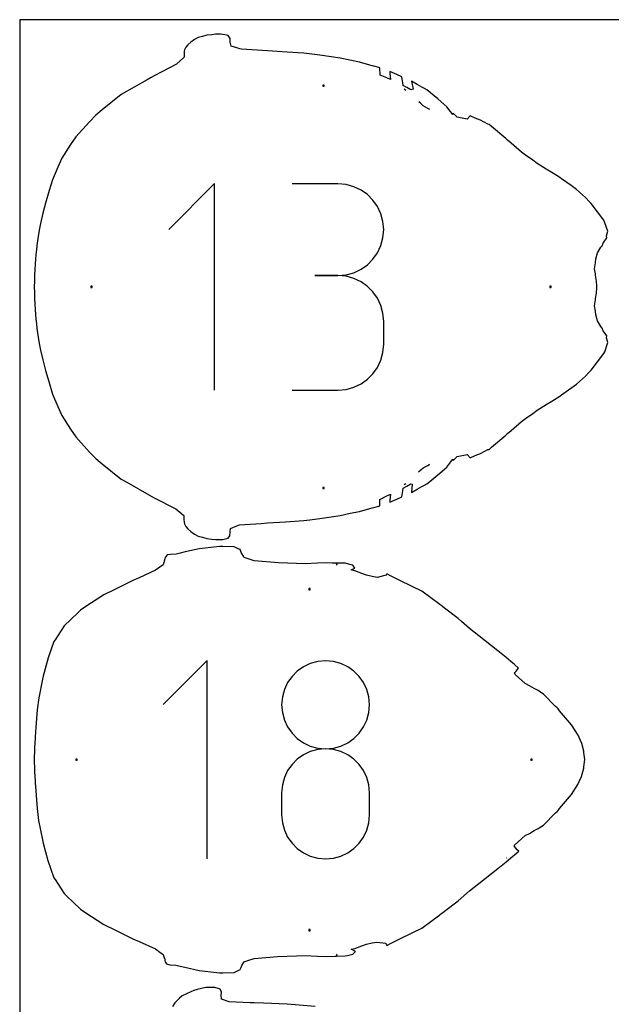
# Model space of a CAD drawing. Extents: x 0 to 90, y 0 to 90.
# Tile 3 of 8: x 0 to 26.7, y 45.5 to 90. Entities that reach past the tile are written whole.
import ezdxf

# ---------------------------------------------------------------- set-up
doc = ezdxf.new("R2010")
doc.units = 0

msp = doc.modelspace()

# ---------------------------------------------------------------- linework, layer by layer
at = {"layer": 'annotation', "color": 1}
for p, q in [((17.448603, 86.80664), (17.382317, 86.862577)), ((18.135852, 86.206452), (18.043461, 86.290757)), ((18.241489, 86.104612), (18.135852, 86.206452)), ((18.452783, 85.991772), (18.241489, 86.104612)), ((18.506597, 85.954271), (18.452783, 85.991772)), ((18.543773, 85.941074), (18.506597, 85.954271)), ((8.810165, 82.591209), (6.734938, 80.515397)), ((8.810165, 73.256492), (8.810165, 82.591209)), ((14.383277, 82.580379), (12.310391, 82.580379)), ((14.75609, 82.546916), (14.383277, 82.580379)), ((15.106895, 82.450481), (14.75609, 82.546916)), ((15.429856, 82.297005), (15.106895, 82.450481)), ((15.719138, 82.092418), (15.429856, 82.297005)), ((15.968908, 81.842653), (15.719138, 82.092418)), ((16.17333, 81.553639), (15.968908, 81.842653)), ((16.326569, 81.231309), (16.17333, 81.553639)), ((16.422792, 80.881592), (16.326569, 81.231309)), ((16.456162, 80.510421), (16.422792, 80.881592)), ((16.326569, 79.786434), (16.422792, 80.137507)), ((16.422792, 80.137507), (16.456162, 80.510421)), ((16.456162, 80.510421), (16.456162, 80.510421)), ((16.17333, 79.463083), (16.326569, 79.786434)), ((15.968908, 79.173339), (16.17333, 79.463083)), ((15.429856, 78.7182), (15.719138, 78.923084)), ((15.719138, 78.923084), (15.968908, 79.173339)), ((14.383277, 78.434608), (13.345371, 78.434608)), ((13.345371, 78.434608), (14.383277, 78.434608)), ((14.383277, 78.434608), (14.75609, 78.46808)), ((14.75609, 78.401145), (14.383277, 78.434608)), ((14.383277, 78.434608), (14.383277, 78.434608)), ((14.75609, 78.46808), (15.106895, 78.564571)), ((15.106895, 78.30471), (14.75609, 78.401145)), ((15.106895, 78.564571), (15.429856, 78.7182)), ((15.429856, 78.151234), (15.106895, 78.30471)), ((15.719138, 77.946647), (15.429856, 78.151234)), ((15.968908, 77.696882), (15.719138, 77.946647)), ((16.17333, 77.407868), (15.968908, 77.696882)), ((16.326569, 77.085538), (16.17333, 77.407868)), ((16.422792, 76.735821), (16.326569, 77.085538)), ((16.456162, 76.36465), (16.422792, 76.735821)), ((16.456162, 75.326744), (16.456162, 76.36465)), ((16.456162, 76.36465), (16.456162, 76.36465)), ((16.422792, 74.955418), (16.456162, 75.326744)), ((16.326569, 74.60562), (16.422792, 74.955418)), ((16.17333, 74.283265), (16.326569, 74.60562)), ((15.719138, 73.744554), (15.968908, 73.994271)), ((15.968908, 73.994271), (16.17333, 74.283265)), ((15.106895, 73.386616), (15.429856, 73.54003)), ((15.429856, 73.54003), (15.719138, 73.744554)), ((12.310391, 73.256785), (14.383277, 73.256785)), ((14.383277, 73.256785), (14.75609, 73.290229)), ((14.383277, 73.256785), (14.383277, 73.256785)), ((14.75609, 73.290229), (15.106895, 73.386616)), ((18.452839, 69.855933), (18.50712, 69.893676)), ((18.50712, 69.893676), (18.543919, 69.906729)), ((18.034422, 69.558687), (18.241746, 69.743315)), ((18.241746, 69.743315), (18.452839, 69.855933)), ((17.382138, 68.984958), (17.448464, 69.040939)), ((14.317634, 65.413523), (14.290746, 65.43637)), ((14.350496, 65.380645), (14.317634, 65.413523)), ((14.319736, 65.346985), (14.350496, 65.380645)), ((8.482327, 61.032162), (6.490563, 59.039836)), ((8.482327, 52.072874), (8.482327, 61.032162)), ((13.474068, 60.989088), (13.137687, 60.896532)), ((13.831296, 61.021206), (13.474068, 60.989088)), ((14.188523, 60.989088), (13.831296, 61.021206)), ((13.831296, 61.021206), (13.831296, 61.021206)), ((14.524905, 60.896532), (14.188523, 60.989088)), ((12.550086, 60.55287), (12.310177, 60.313149)), ((12.827808, 60.749228), (12.550086, 60.55287)), ((13.137687, 60.896532), (12.827808, 60.749228)), ((14.834784, 60.749228), (14.524905, 60.896532)), ((15.112506, 60.55287), (14.834784, 60.749228)), ((15.352415, 60.313149), (15.112506, 60.55287)), ((12.310177, 60.313149), (12.113736, 60.035759)), ((15.548856, 60.035759), (15.352415, 60.313149)), ((11.966419, 59.726393), (11.873882, 59.390741)), ((12.113736, 60.035759), (11.966419, 59.726393)), ((15.696173, 59.726393), (15.548856, 60.035759)), ((15.78871, 59.390741), (15.696173, 59.726393)), ((11.873882, 59.390741), (11.841779, 59.034498)), ((15.820813, 59.034498), (15.78871, 59.390741)), ((11.841779, 59.034498), (11.841779, 59.034498)), ((11.841779, 59.034498), (11.8739, 58.676582)), ((15.788692, 58.676582), (15.820813, 59.034498)), ((15.820813, 59.034498), (15.820813, 59.034498)), ((11.8739, 58.676582), (11.966484, 58.339629)), ((11.966484, 58.339629), (12.113861, 58.029283)), ((15.548731, 58.029283), (15.696108, 58.339629)), ((15.696108, 58.339629), (15.788692, 58.676582)), ((12.113861, 58.029283), (12.310362, 57.751192)), ((15.35223, 57.751192), (15.548731, 58.029283)), ((12.310362, 57.751192), (12.550317, 57.511001)), ((12.550317, 57.511001), (12.828058, 57.314358)), ((14.834534, 57.314358), (15.112275, 57.511001)), ((15.112275, 57.511001), (15.35223, 57.751192)), ((12.828058, 57.314358), (13.137914, 57.166908)), ((13.474068, 57.010048), (13.137687, 56.917442)), ((13.137914, 57.166908), (13.474216, 57.074297)), ((13.831296, 57.042172), (13.474068, 57.010048)), ((13.474216, 57.074297), (13.831296, 57.042172)), ((13.831296, 57.042172), (14.188375, 57.074297)), ((14.188523, 57.010066), (13.831296, 57.042172)), ((13.831296, 57.042172), (13.831296, 57.042172)), ((13.831296, 57.042172), (13.831296, 57.042172)), ((14.188375, 57.074297), (14.524678, 57.166908)), ((14.524905, 56.917507), (14.188523, 57.010066)), ((14.524678, 57.166908), (14.834534, 57.314358)), ((12.550086, 56.573392), (12.310177, 56.333248)), ((12.827808, 56.770007), (12.550086, 56.573392)), ((13.137687, 56.917442), (12.827808, 56.770007)), ((14.834784, 56.770132), (14.524905, 56.917507)), ((15.112506, 56.573577), (14.834784, 56.770132)), ((15.352415, 56.333479), (15.112506, 56.573577)), ((12.310177, 56.333248), (12.113736, 56.055227)), ((15.548856, 56.055477), (15.352415, 56.333479)), ((11.966419, 55.74498), (11.873882, 55.408156)), ((12.113736, 56.055227), (11.966419, 55.74498)), ((15.696173, 55.745206), (15.548856, 56.055477)), ((15.78871, 55.408304), (15.696173, 55.745206)), ((11.873882, 55.408156), (11.841779, 55.050407)), ((15.820813, 55.050407), (15.78871, 55.408304)), ((11.841779, 55.050407), (11.841779, 54.059301)), ((15.820813, 54.059301), (15.820813, 55.050407)), ((15.820813, 55.050407), (15.820813, 55.050407)), ((11.841779, 54.059301), (11.841779, 54.059301)), ((11.841779, 54.059301), (11.8739, 53.701578)), ((15.788692, 53.701578), (15.820813, 54.059301)), ((11.8739, 53.701578), (11.966484, 53.365141)), ((15.696108, 53.365141), (15.788692, 53.701578)), ((11.966484, 53.365141), (12.113861, 53.055542)), ((12.113861, 53.055542), (12.310362, 52.778338)), ((15.35223, 52.778338), (15.548731, 53.055542)), ((15.548731, 53.055542), (15.696108, 53.365141)), ((12.310362, 52.778338), (12.550317, 52.53908)), ((12.550317, 52.53908), (12.828058, 52.343323)), ((14.834534, 52.343323), (15.112275, 52.53908)), ((15.112275, 52.53908), (15.35223, 52.778338)), ((12.828058, 52.343323), (13.137914, 52.19662)), ((13.137914, 52.19662), (13.474216, 52.104526)), ((13.474216, 52.104526), (13.831296, 52.072593)), ((13.831296, 52.072593), (14.188375, 52.104526)), ((14.188375, 52.104526), (14.524678, 52.19662)), ((14.524678, 52.19662), (14.834534, 52.343323)), ((22.00915, 52.102612), (22.015385, 52.108094)), ((13.831296, 52.072593), (13.831296, 52.072593)), ((14.298793, 47.675549), (14.317682, 47.691632)), ((14.317682, 47.691632), (14.350528, 47.724519)), ((14.350528, 47.724519), (14.319759, 47.758219))]:
    msp.add_line(p, q, dxfattribs=at)
at = {"layer": 'boundary', "color": 5}
for p, q in [((7.898005, 89.099784), (7.735272, 88.983632)), ((8.069966, 89.194644), (7.898005, 89.099784)), ((8.267223, 89.242217), (8.069966, 89.194644)), ((8.460767, 89.306335), (8.267223, 89.242217)), ((8.686323, 89.322651), (8.460767, 89.306335)), ((8.846649, 89.34067), (8.686323, 89.322651)), ((9.076951, 89.34125), (8.846649, 89.34067)), ((9.182197, 89.337263), (9.076951, 89.34125)), ((9.363728, 89.298991), (9.182197, 89.337263)), ((9.420127, 89.281277), (9.363728, 89.298991)), ((9.507539, 89.150367), (9.420127, 89.281277)), ((9.519837, 88.981044), (9.507539, 89.150367)), ((7.42861, 88.58243), (7.428608, 88.453686)), ((7.452202, 88.634149), (7.42861, 88.58243)), ((7.506133, 88.75934), (7.452202, 88.634149)), ((7.595705, 88.857016), (7.506133, 88.75934)), ((7.735272, 88.983632), (7.595705, 88.857016)), ((9.560012, 88.803141), (9.519837, 88.981044)), ((9.815681, 88.721414), (9.560012, 88.803141)), ((9.954157, 88.676108), (9.815681, 88.721414)), ((10.02084, 88.67115), (9.954157, 88.676108)), ((11.206568, 88.594212), (10.02084, 88.67115)), ((12.090078, 88.534696), (11.206568, 88.594212)), ((7.428566, 88.30421), (7.08886, 87.987541)), ((7.428608, 88.453686), (7.428566, 88.30421)), ((12.847234, 88.486627), (12.090078, 88.534696)), ((13.561255, 88.400602), (12.847234, 88.486627)), ((14.075993, 88.320268), (13.561255, 88.400602)), ((14.482685, 88.25951), (14.075993, 88.320268)), ((15.364891, 88.072964), (14.482685, 88.25951)), ((7.08886, 87.987541), (6.080177, 87.459892)), ((15.821525, 87.947363), (15.364891, 88.072964)), ((15.929534, 87.91824), (15.821525, 87.947363)), ((16.003976, 87.89757), (15.929534, 87.91824)), ((16.230665, 87.835716), (16.003976, 87.89757)), ((16.284603, 87.816708), (16.230665, 87.835716)), ((16.300073, 87.493018), (16.284603, 87.816708)), ((5.761304, 87.281877), (4.588432, 86.613905)), ((5.945899, 87.38957), (5.761304, 87.281877)), ((6.080177, 87.459892), (5.945899, 87.38957)), ((16.598378, 87.365574), (16.300073, 87.493018)), ((16.75576, 87.298253), (16.598378, 87.365574)), ((17.045659, 87.515406), (16.727136, 87.651956)), ((16.727136, 87.651956), (16.739857, 87.569671)), ((16.739857, 87.569671), (16.75576, 87.298253)), ((17.274602, 87.417048), (17.045659, 87.515406)), ((17.315585, 87.151187), (17.274602, 87.417048)), ((17.340809, 87.02601), (17.315585, 87.151187)), ((17.505805, 86.931116), (17.340809, 87.02601)), ((17.676871, 86.832995), (17.505805, 86.931116)), ((17.78883, 86.853638), (17.676871, 86.832995)), ((17.965698, 87.076018), (17.718792, 87.216251)), ((17.718792, 87.216251), (17.78883, 86.853638)), ((18.177434, 86.953365), (17.965698, 87.076018)), ((18.273173, 86.89914), (18.177434, 86.953365)), ((18.397746, 86.824342), (18.273173, 86.89914)), ((18.902878, 86.423914), (18.397746, 86.824342)), ((4.588432, 86.613905), (3.726583, 85.919268)), ((19.312187, 86.068141), (18.902878, 86.423914)), ((3.726583, 85.919268), (3.438324, 85.685712)), ((19.573317, 85.716956), (19.312187, 86.068141)), ((3.438324, 85.685712), (3.163315, 85.389393)), ((19.593119, 85.778243), (19.573317, 85.716956)), ((19.78138, 85.592416), (19.593119, 85.778243)), ((20.072839, 85.53434), (19.78138, 85.592416)), ((20.221394, 85.50391), (20.072839, 85.53434)), ((20.360449, 85.650883), (20.221394, 85.50391)), ((20.583481, 85.545837), (20.360449, 85.650883)), ((20.828406, 85.462911), (20.583481, 85.545837)), ((21.157073, 85.279961), (20.828406, 85.462911)), ((3.163315, 85.389393), (2.530644, 84.697958)), ((21.220294, 85.269838), (21.157073, 85.279961)), ((21.33537, 85.171389), (21.220294, 85.269838)), ((21.976878, 84.62975), (21.33537, 85.171389)), ((2.530644, 84.697958), (2.30321, 84.350915)), ((22.055455, 84.558244), (21.976878, 84.62975)), ((2.30321, 84.350915), (1.911658, 83.745494)), ((22.218255, 84.415472), (22.055455, 84.558244)), ((22.682475, 84.012507), (22.218255, 84.415472)), ((1.911658, 83.745494), (1.730327, 83.332762)), ((22.859957, 83.874141), (22.682475, 84.012507)), ((23.190216, 83.643478), (22.859957, 83.874141)), ((1.730327, 83.332762), (1.486942, 82.768733)), ((23.397076, 83.50222), (23.190216, 83.643478)), ((23.807075, 83.241952), (23.397076, 83.50222)), ((24.049106, 83.090048), (23.807075, 83.241952)), ((24.416501, 82.859208), (24.049106, 83.090048)), ((24.495112, 82.805271), (24.416501, 82.859208)), ((24.924261, 82.509204), (24.495112, 82.805271)), ((1.486942, 82.768733), (1.332099, 82.272224)), ((25.174067, 82.32214), (24.924261, 82.509204)), ((1.332099, 82.272224), (1.162569, 81.708503)), ((25.578878, 81.96096), (25.174067, 82.32214)), ((25.745545, 81.782543), (25.578878, 81.96096)), ((1.162569, 81.708503), (1.052199, 81.254708)), ((25.838077, 81.685444), (25.745545, 81.782543)), ((26.405554, 80.931028), (25.838077, 81.685444)), ((1.052199, 81.254708), (0.94261, 80.781017)), ((0.94261, 80.781017), (0.88595, 80.485741)), ((26.450728, 80.819587), (26.405554, 80.931028)), ((26.585872, 80.43968), (26.450728, 80.819587)), ((0.831447, 80.203363), (0.803062, 79.997813)), ((0.88595, 80.485741), (0.831447, 80.203363)), ((26.383591, 79.905256), (26.542397, 80.138105)), ((26.531167, 80.236106), (26.585872, 80.43968)), ((26.542397, 80.138105), (26.531167, 80.236106)), ((0.778919, 79.798874), (0.754422, 79.59447)), ((0.803062, 79.997813), (0.778919, 79.798874)), ((26.113202, 79.457484), (26.271712, 79.719555)), ((26.271712, 79.719555), (26.327124, 79.784372)), ((26.327124, 79.784372), (26.383591, 79.905256)), ((0.734687, 79.390666), (0.715491, 79.176387)), ((0.754422, 79.59447), (0.734687, 79.390666)), ((26.042185, 79.184082), (26.113202, 79.457484)), ((0.698786, 78.951296), (0.685519, 78.708023)), ((0.715491, 79.176387), (0.698786, 78.951296)), ((25.990061, 78.739369), (26.028275, 79.015605)), ((26.028275, 79.015605), (26.042185, 79.184082)), ((0.670713, 78.452457), (0.665433, 78.185807)), ((0.685519, 78.708023), (0.670713, 78.452457)), ((26.025824, 78.505886), (25.990061, 78.739369)), ((26.033222, 78.449438), (26.025824, 78.505886)), ((26.072239, 78.179136), (26.033222, 78.449438)), ((0.665433, 78.185807), (0.65875, 77.923887)), ((0.65875, 77.923887), (0.665432, 77.661967)), ((26.089639, 77.96558), (26.072239, 78.179136)), ((26.089636, 77.882207), (26.089639, 77.96558)), ((0.665432, 77.661967), (0.670713, 77.39531)), ((26.032471, 77.39599), (26.07058, 77.635018)), ((26.07058, 77.635018), (26.089636, 77.882207)), ((0.670713, 77.39531), (0.685519, 77.13976)), ((0.685519, 77.13976), (0.69878, 76.896499)), ((25.989123, 77.06109), (26.025834, 77.341934)), ((26.028254, 76.832196), (25.989123, 77.06109)), ((26.025834, 77.341934), (26.032471, 77.39599)), ((0.69878, 76.896499), (0.715481, 76.671433)), ((0.715481, 76.671433), (0.734679, 76.457127)), ((26.042152, 76.663709), (26.028254, 76.832196)), ((26.113144, 76.390343), (26.042152, 76.663709)), ((0.734679, 76.457127), (0.758693, 76.256421)), ((0.758693, 76.256421), (0.778908, 76.048922)), ((26.271609, 76.128322), (26.113144, 76.390343)), ((26.327056, 76.063451), (26.271609, 76.128322)), ((0.778908, 76.048922), (0.803045, 75.850011)), ((0.803045, 75.850011), (0.831434, 75.644423)), ((26.383572, 75.942487), (26.327056, 76.063451)), ((26.542326, 75.709805), (26.383572, 75.942487)), ((26.531145, 75.611959), (26.542326, 75.709805)), ((0.831434, 75.644423), (0.885929, 75.36207)), ((0.885929, 75.36207), (0.942598, 75.066738)), ((26.450655, 74.986), (26.585926, 75.408392)), ((26.585926, 75.408392), (26.531145, 75.611959)), ((0.942598, 75.066738), (1.050701, 74.622794)), ((25.838156, 74.162344), (26.405575, 74.916733)), ((26.405575, 74.916733), (26.450655, 74.986)), ((1.050701, 74.622794), (1.162564, 74.139227)), ((1.162564, 74.139227), (1.315371, 73.649813)), ((25.174154, 73.525629), (25.578899, 73.886758)), ((25.578899, 73.886758), (25.745601, 74.065217)), ((25.745601, 74.065217), (25.838156, 74.162344)), ((1.315371, 73.649813), (1.486933, 73.079001)), ((24.595963, 73.115582), (25.174154, 73.525629)), ((1.486933, 73.079001), (1.730291, 72.515024)), ((24.416542, 72.988522), (24.495205, 73.042495)), ((24.495205, 73.042495), (24.595963, 73.115582)), ((23.397132, 72.345517), (23.807154, 72.605802)), ((23.807154, 72.605802), (24.049165, 72.757694)), ((24.049165, 72.757694), (24.416542, 72.988522)), ((1.730291, 72.515024), (1.911643, 72.102241)), ((1.911643, 72.102241), (2.303152, 71.496881)), ((22.860039, 71.973621), (23.19027, 72.204258)), ((23.19027, 72.204258), (23.397132, 72.345517)), ((22.218051, 71.432052), (22.682516, 71.835226)), ((22.682516, 71.835226), (22.860039, 71.973621)), ((2.303152, 71.496881), (2.53063, 71.149767)), ((21.335407, 70.676333), (21.977021, 71.218084)), ((21.977021, 71.218084), (22.055473, 71.289476)), ((22.055473, 71.289476), (22.218051, 71.432052)), ((2.53063, 71.149767), (3.163299, 70.458325)), ((3.163299, 70.458325), (3.438309, 70.162007)), ((20.072854, 70.313361), (20.221392, 70.343793)), ((20.221392, 70.343793), (20.360449, 70.196817)), ((20.583554, 70.301898), (20.828469, 70.384826)), ((20.828469, 70.384826), (21.157269, 70.567861)), ((21.157269, 70.567861), (21.220413, 70.577968)), ((21.220413, 70.577968), (21.335407, 70.676333)), ((3.438309, 70.162007), (3.726544, 69.928467)), ((3.726544, 69.928467), (4.588413, 69.233811)), ((19.312218, 69.779587), (19.573316, 70.130753)), ((19.573316, 70.130753), (19.593118, 70.069465)), ((19.593118, 70.069465), (19.781366, 70.255283)), ((19.781366, 70.255283), (20.072854, 70.313361)), ((20.360449, 70.196817), (20.583554, 70.301898)), ((18.903227, 69.424064), (19.312218, 69.779587)), ((4.588413, 69.233811), (4.836435, 69.088868)), ((4.836435, 69.088868), (5.94587, 68.458149)), ((17.505833, 68.916616), (17.676951, 69.014683)), ((17.676951, 69.014683), (17.74262, 69.002656)), ((17.74262, 69.002656), (17.718781, 68.631422)), ((18.273249, 68.948263), (18.397821, 69.023445)), ((18.397821, 69.023445), (18.539698, 69.124748)), ((18.539698, 69.124748), (18.903227, 69.424064)), ((16.598464, 68.482193), (16.755711, 68.549475)), ((16.755711, 68.549475), (16.739865, 68.277877)), ((17.274625, 68.430689), (17.315644, 68.696677)), ((17.315644, 68.696677), (17.340845, 68.821725)), ((17.340845, 68.821725), (17.505833, 68.916616)), ((17.718781, 68.631422), (17.96588, 68.771777)), ((17.96588, 68.771777), (18.177852, 68.894194)), ((18.177852, 68.894194), (18.273249, 68.948263)), ((5.94587, 68.458149), (6.080178, 68.387812)), ((6.080178, 68.387812), (7.054964, 67.887407)), ((16.282955, 68.310213), (16.598464, 68.482193)), ((16.284186, 68.030929), (16.282955, 68.310213)), ((16.727178, 68.195723), (17.045744, 68.332366)), ((16.739865, 68.277877), (16.727178, 68.195723)), ((17.045744, 68.332366), (17.274625, 68.430689)), ((7.054964, 67.887407), (7.426883, 67.586369)), ((14.482688, 67.588192), (14.939891, 67.687818)), ((14.939891, 67.687818), (15.365028, 67.77477)), ((15.365028, 67.77477), (15.821665, 67.9004)), ((15.821665, 67.9004), (15.929523, 67.929459)), ((15.929523, 67.929459), (16.004044, 67.950156)), ((16.004044, 67.950156), (16.230771, 68.012031)), ((16.230771, 68.012031), (16.284186, 68.030929)), ((7.426883, 67.586369), (7.427343, 67.424283)), ((7.427343, 67.424283), (7.428609, 67.265282)), ((7.428609, 67.265282), (7.452202, 67.213556)), ((7.452202, 67.213556), (7.506132, 67.088361)), ((9.939268, 67.16661), (10.914967, 67.230726)), ((10.914967, 67.230726), (11.206573, 67.25349)), ((11.206573, 67.25349), (12.020606, 67.302854)), ((12.020606, 67.302854), (12.847246, 67.361075)), ((12.847246, 67.361075), (13.11486, 67.39537)), ((13.11486, 67.39537), (13.561323, 67.447108)), ((13.561323, 67.447108), (14.076052, 67.527441)), ((14.076052, 67.527441), (14.482688, 67.588192)), ((7.506132, 67.088361), (7.595705, 66.990685)), ((7.595705, 66.990685), (7.735272, 66.864068)), ((7.735272, 66.864068), (7.898001, 66.747918)), ((9.492575, 66.672364), (9.518967, 66.844835)), ((9.518967, 66.844835), (9.531649, 67.007928)), ((9.531649, 67.007928), (9.815651, 67.126275)), ((9.815651, 67.126275), (9.939268, 67.16661)), ((7.898001, 66.747918), (8.069933, 66.65307)), ((8.069933, 66.65307), (8.267174, 66.605497)), ((8.267174, 66.605497), (8.460718, 66.541376)), ((8.460718, 66.541376), (8.686288, 66.525055)), ((8.686288, 66.525055), (8.84662, 66.507032)), ((8.84662, 66.507032), (9.076937, 66.506452)), ((9.076937, 66.506452), (9.182216, 66.510441)), ((9.182216, 66.510441), (9.363845, 66.548766)), ((9.363845, 66.548766), (9.420225, 66.566484)), ((9.420225, 66.566484), (9.492575, 66.672364)), ((7.259002, 65.881448), (7.075285, 65.844185)), ((7.485796, 65.944946), (7.259002, 65.881448)), ((8.117008, 66.080881), (7.485796, 65.944946)), ((8.913207, 66.174451), (8.117008, 66.080881)), ((9.030254, 66.188024), (8.913207, 66.174451)), ((9.190088, 66.188952), (9.030254, 66.188024)), ((9.701846, 66.169415), (9.190088, 66.188952)), ((9.875692, 66.082763), (9.701846, 66.169415)), ((9.96773, 66.044494), (9.875692, 66.082763)), ((10.013234, 65.923049), (9.96773, 66.044494)), ((10.04083, 65.864355), (10.013234, 65.923049)), ((6.522513, 65.468047), (6.492601, 65.363544)), ((6.537661, 65.528185), (6.522513, 65.468047)), ((6.568833, 65.636619), (6.537661, 65.528185)), ((6.582908, 65.692442), (6.568833, 65.636619)), ((6.661636, 65.806759), (6.582908, 65.692442)), ((6.813377, 65.828551), (6.661636, 65.806759)), ((7.075285, 65.844185), (6.813377, 65.828551)), ((10.110209, 65.744419), (10.04083, 65.864355)), ((10.144245, 65.685371), (10.110209, 65.744419)), ((10.42225, 65.598465), (10.144245, 65.685371)), ((10.59401, 65.537969), (10.42225, 65.598465)), ((11.692796, 65.446515), (10.59401, 65.537969)), ((12.512183, 65.421716), (11.692796, 65.446515)), ((13.466188, 65.429851), (12.907981, 65.409487)), ((13.849466, 65.443588), (13.466188, 65.429851)), ((14.127967, 65.440192), (13.849466, 65.443588)), ((14.706895, 65.427523), (14.127967, 65.440192)), ((14.989938, 65.363498), (14.706895, 65.427523)), ((6.138452, 65.111235), (5.39733, 64.77163)), ((6.333181, 65.249053), (6.138452, 65.111235)), ((6.492601, 65.363544), (6.333181, 65.249053)), ((12.907981, 65.409487), (12.512183, 65.421716)), ((14.987486, 65.125886), (15.150973, 65.207964)), ((15.14753, 65.090783), (14.987486, 65.125886)), ((15.058958, 65.346658), (14.989938, 65.363498)), ((15.150973, 65.207964), (15.058958, 65.346658)), ((15.470776, 64.970558), (15.14753, 65.090783)), ((5.120886, 64.651238), (4.270647, 64.231616)), ((5.39733, 64.77163), (5.120886, 64.651238)), ((15.672205, 64.898193), (15.470776, 64.970558)), ((15.93709, 64.833237), (15.672205, 64.898193)), ((16.166081, 64.78986), (15.93709, 64.833237)), ((16.57189, 64.884803), (16.166081, 64.78986)), ((16.603385, 64.955678), (16.57189, 64.884803)), ((16.79929, 64.843938), (16.603385, 64.955678)), ((17.129531, 64.675791), (16.79929, 64.843938)), ((17.777568, 64.359411), (17.129531, 64.675791)), ((4.270647, 64.231616), (3.807821, 64.007842)), ((18.18042, 64.166661), (17.777568, 64.359411)), ((18.986807, 63.563564), (18.18042, 64.166661)), ((3.807821, 64.007842), (2.945295, 63.442627)), ((2.752302, 63.308981), (2.624679, 63.185939)), ((2.945295, 63.442627), (2.752302, 63.308981)), ((19.115739, 63.473985), (18.986807, 63.563564)), ((19.208565, 63.394973), (19.115739, 63.473985)), ((19.815845, 62.927231), (19.208565, 63.394973)), ((2.624679, 63.185939), (2.003163, 62.601481)), ((19.969357, 62.798806), (19.815845, 62.927231)), ((20.337998, 62.480681), (19.969357, 62.798806)), ((2.003163, 62.601481), (1.596846, 61.968209)), ((20.75663, 62.146474), (20.337998, 62.480681)), ((1.549632, 61.894475), (1.282046, 61.160551)), ((1.596846, 61.968209), (1.549632, 61.894475)), ((21.621195, 61.47791), (20.75663, 62.146474)), ((21.998455, 61.171051), (21.621195, 61.47791)), ((1.282046, 61.160551), (1.061473, 60.328244)), ((22.197516, 60.995528), (21.998455, 61.171051)), ((22.291997, 60.915624), (22.197516, 60.995528)), ((22.365357, 60.855185), (22.291997, 60.915624)), ((22.55483, 60.691749), (22.365357, 60.855185)), ((22.372341, 60.477703), (22.448886, 60.54799)), ((22.448886, 60.54799), (22.55483, 60.691749)), ((1.026555, 60.192965), (0.861525, 59.352647)), ((1.061473, 60.328244), (1.026555, 60.192965)), ((22.392874, 60.398173), (22.372341, 60.477703)), ((22.847511, 59.989003), (22.392874, 60.398173)), ((23.048, 59.889458), (22.847511, 59.989003)), ((23.264346, 59.761464), (23.048, 59.889458)), ((23.441527, 59.670703), (23.264346, 59.761464)), ((23.545623, 59.605841), (23.441527, 59.670703)), ((0.861525, 59.352647), (0.788784, 58.808159)), ((23.607695, 59.559083), (23.545623, 59.605841)), ((23.675247, 59.515404), (23.607695, 59.559083)), ((24.228539, 58.959024), (23.675247, 59.515404)), ((0.788784, 58.808159), (0.760306, 58.41011)), ((24.296017, 58.892359), (24.228539, 58.959024)), ((24.338141, 58.850009), (24.296017, 58.892359)), ((24.407688, 58.763808), (24.338141, 58.850009)), ((24.939201, 58.127852), (24.407688, 58.763808)), ((0.760306, 58.41011), (0.73183, 58.012058)), ((0.73183, 58.012058), (0.703039, 57.580834)), ((25.252497, 57.654387), (24.939201, 58.127852)), ((0.700251, 57.5298), (0.673615, 57.083272)), ((0.703039, 57.580834), (0.700251, 57.5298)), ((25.297004, 57.547762), (25.252497, 57.654387)), ((25.405869, 57.277979), (25.297004, 57.547762)), ((0.672212, 57.028837), (0.65875, 56.55255)), ((0.673615, 57.083272), (0.672212, 57.028837)), ((25.499293, 56.942754), (25.405869, 57.277979)), ((0.65875, 56.55255), (0.672211, 56.076265)), ((25.506238, 56.873191), (25.499293, 56.942754)), ((25.543172, 56.552562), (25.506238, 56.873191)), ((25.506257, 56.23197), (25.543172, 56.552562)), ((25.396669, 55.790176), (25.499311, 56.16238)), ((25.499311, 56.16238), (25.506257, 56.23197)), ((0.672211, 56.076265), (0.673614, 56.021831)), ((0.673614, 56.021831), (0.700248, 55.575309)), ((25.296894, 55.556993), (25.396669, 55.790176)), ((0.700248, 55.575309), (0.703036, 55.524276)), ((0.703036, 55.524276), (0.729074, 55.13729)), ((24.939235, 54.977221), (25.236435, 55.428047)), ((25.236435, 55.428047), (25.296894, 55.556993)), ((0.729074, 55.13729), (0.757567, 54.735841)), ((24.407787, 54.341339), (24.939235, 54.977221)), ((0.757567, 54.735841), (0.786043, 54.33778)), ((0.786043, 54.33778), (0.856699, 53.796049)), ((24.338162, 54.255043), (24.407787, 54.341339)), ((23.675177, 53.589571), (24.228393, 54.145864)), ((24.228393, 54.145864), (24.295997, 54.21265)), ((24.295997, 54.21265), (24.338162, 54.255043)), ((0.856699, 53.796049), (1.024991, 52.922013)), ((23.264697, 53.343773), (23.441531, 53.434344)), ((23.441531, 53.434344), (23.487755, 53.468801)), ((23.487755, 53.468801), (23.607701, 53.545933)), ((23.607701, 53.545933), (23.675177, 53.589571)), ((22.367697, 52.68946), (22.847619, 53.116097)), ((22.847619, 53.116097), (23.047927, 53.215535)), ((23.047927, 53.215535), (23.264697, 53.343773)), ((1.024991, 52.922013), (1.060906, 52.779014)), ((1.060906, 52.779014), (1.264708, 51.990602)), ((22.3723, 52.62729), (22.367697, 52.68946)), ((22.486519, 52.479664), (22.3723, 52.62729)), ((21.998473, 51.93399), (22.292208, 52.189585)), ((22.292208, 52.189585), (22.365606, 52.250109)), ((22.365606, 52.250109), (22.558446, 52.414416)), ((22.558446, 52.414416), (22.486519, 52.479664)), ((1.264708, 51.990602), (1.549623, 51.210586)), ((21.621308, 51.627209), (21.998473, 51.93399)), ((1.549623, 51.210586), (1.596907, 51.136744)), ((20.756643, 50.958571), (21.621308, 51.627209)), ((1.596907, 51.136744), (2.003139, 50.503576)), ((20.338214, 50.624527), (20.756643, 50.958571)), ((2.003139, 50.503576), (2.115259, 50.395652)), ((2.115259, 50.395652), (2.752267, 49.796061)), ((19.815865, 50.177812), (20.338214, 50.624527)), ((19.208628, 49.710103), (19.815865, 50.177812)), ((2.752267, 49.796061), (2.9455, 49.662251)), ((2.9455, 49.662251), (3.807791, 49.097192)), ((18.180432, 48.938374), (18.986768, 49.541435)), ((18.986768, 49.541435), (19.044926, 49.581147)), ((19.044926, 49.581147), (19.115767, 49.631061)), ((19.115767, 49.631061), (19.208628, 49.710103)), ((3.807791, 49.097192), (4.27155, 48.872969)), ((4.27155, 48.872969), (5.120875, 48.453799)), ((17.129563, 48.429253), (17.777505, 48.745586)), ((17.777505, 48.745586), (18.180432, 48.938374)), ((5.120875, 48.453799), (5.397138, 48.333489)), ((5.397138, 48.333489), (6.138433, 47.993809)), ((15.147569, 48.014341), (15.470834, 48.134533)), ((15.470834, 48.134533), (15.672258, 48.206869)), ((15.672258, 48.206869), (15.937165, 48.271809)), ((15.937165, 48.271809), (16.140685, 48.309135)), ((16.140685, 48.309135), (16.55107, 48.254674)), ((16.55107, 48.254674), (16.603261, 48.14939)), ((16.603261, 48.14939), (16.799117, 48.261062)), ((16.799117, 48.261062), (17.129563, 48.429253)), ((6.138433, 47.993809), (6.333144, 47.855998)), ((6.333144, 47.855998), (6.492587, 47.741471)), ((6.492587, 47.741471), (6.522463, 47.637138)), ((6.522463, 47.637138), (6.554181, 47.52633)), ((10.594115, 47.567077), (11.652114, 47.655819)), ((11.652114, 47.655819), (12.512139, 47.683311)), ((12.512139, 47.683311), (12.907855, 47.695539)), ((12.907855, 47.695539), (13.466368, 47.675166)), ((13.466368, 47.675166), (13.849345, 47.66144)), ((13.849345, 47.66144), (14.325951, 47.676401)), ((14.325951, 47.676401), (14.706948, 47.677511)), ((14.706948, 47.677511), (14.820917, 47.705773)), ((14.820917, 47.705773), (15.059241, 47.758504)), ((14.987546, 47.979266), (15.147569, 48.014341)), ((15.187526, 47.878194), (14.987546, 47.979266)), ((15.059241, 47.758504), (15.187526, 47.878194)), ((6.554181, 47.52633), (6.568756, 47.468605)), ((6.568756, 47.468605), (6.582864, 47.412698)), ((6.582864, 47.412698), (6.642001, 47.329069)), ((6.642001, 47.329069), (6.78941, 47.274417)), ((6.78941, 47.274417), (7.062399, 47.259111)), ((7.062399, 47.259111), (7.259343, 47.223498)), ((7.259343, 47.223498), (7.459501, 47.169948)), ((9.9963, 47.120842), (10.040912, 47.240823)), ((10.040912, 47.240823), (10.110318, 47.360699)), ((10.110318, 47.360699), (10.144373, 47.41975)), ((10.144373, 47.41975), (10.313254, 47.478133)), ((10.313254, 47.478133), (10.594115, 47.567077)), ((7.459501, 47.169948), (8.116102, 47.024422)), ((8.116102, 47.024422), (8.913215, 46.93058)), ((8.913215, 46.93058), (9.030254, 46.917007)), ((9.030254, 46.917007), (9.190097, 46.916084)), ((9.190097, 46.916084), (9.701959, 46.935637)), ((9.701959, 46.935637), (9.875779, 47.022341)), ((9.875779, 47.022341), (9.967849, 47.060646)), ((9.967849, 47.060646), (9.9963, 47.120842)), ((7.344823, 45.878204), (7.228814, 45.775637)), ((7.730791, 46.063557), (7.344823, 45.878204)), ((7.868482, 46.122789), (7.730791, 46.063557)), ((8.029559, 46.157691), (7.868482, 46.122789)), ((8.417771, 46.253851), (8.029559, 46.157691)), ((8.593848, 46.254525), (8.417771, 46.253851)), ((8.822287, 46.259106), (8.593848, 46.254525)), ((8.973185, 46.207592), (8.822287, 46.259106)), ((9.06211, 46.179794), (8.973185, 46.207592)), ((9.128584, 46.047595), (9.06211, 46.179794)), ((9.11351, 45.903541), (9.128584, 46.047595)), ((9.121581, 45.719829), (9.11351, 45.903541)), ((7.01859, 45.55303), (6.902975, 45.397852)), ((7.228814, 45.775637), (7.01859, 45.55303)), ((9.465054, 45.604583), (9.121581, 45.719829)), ((10.423614, 45.566544), (9.465054, 45.604583)), ((10.596489, 45.560634), (10.423614, 45.566544)), ((11.015507, 45.547617), (10.596489, 45.560634)), ((12.095814, 45.506765), (11.015507, 45.547617)), ((13.358255, 45.38856), (12.095814, 45.506765))]:
    msp.add_line(p, q, dxfattribs=at)
at = {"layer": 'frame', "color": 5}
for p, q in [((90, 90), (0, 90)), ((0, 90), (0, 0))]:
    msp.add_line(p, q, dxfattribs=at)
at = {"layer": 'hole', "color": 5}
for p, q in [((13.756793, 87.046164), (13.699643, 87.046164)), ((13.699643, 87.046164), (13.699643, 86.989014)), ((13.699643, 86.989014), (13.756793, 86.989014)), ((13.756793, 86.989014), (13.756793, 87.046164)), ((3.280043, 77.952426), (3.222893, 77.952426)), ((3.222893, 77.952426), (3.222893, 77.895276)), ((3.222893, 77.895276), (3.280043, 77.895276)), ((3.280043, 77.895276), (3.280043, 77.952426)), ((24.021783, 77.952426), (23.964633, 77.952426)), ((23.964633, 77.952426), (23.964633, 77.895276)), ((23.964633, 77.895276), (24.021783, 77.895276)), ((24.021783, 77.895276), (24.021783, 77.952426)), ((13.756793, 68.858689), (13.699643, 68.858689)), ((13.699643, 68.858689), (13.699643, 68.801539)), ((13.699643, 68.801539), (13.756793, 68.801539)), ((13.756793, 68.801539), (13.756793, 68.858689)), ((13.129536, 64.29024), (13.072386, 64.29024)), ((13.072386, 64.29024), (13.072386, 64.23309)), ((13.072386, 64.23309), (13.129536, 64.23309)), ((13.129536, 64.23309), (13.129536, 64.29024)), ((2.596917, 56.581102), (2.539767, 56.581102)), ((2.539767, 56.581102), (2.539767, 56.523952)), ((2.539767, 56.523952), (2.596917, 56.523952)), ((2.596917, 56.523952), (2.596917, 56.581102)), ((23.163027, 56.581102), (23.105877, 56.581102)), ((23.105877, 56.581102), (23.105877, 56.523952)), ((23.105877, 56.523952), (23.163027, 56.523952)), ((23.163027, 56.523952), (23.163027, 56.581102)), ((13.129536, 48.871946), (13.072386, 48.871946)), ((13.072386, 48.871946), (13.072386, 48.814796)), ((13.072386, 48.814796), (13.129536, 48.814796)), ((13.129536, 48.814796), (13.129536, 48.871946))]:
    msp.add_line(p, q, dxfattribs=at)

doc.saveas('drawing.dxf')
